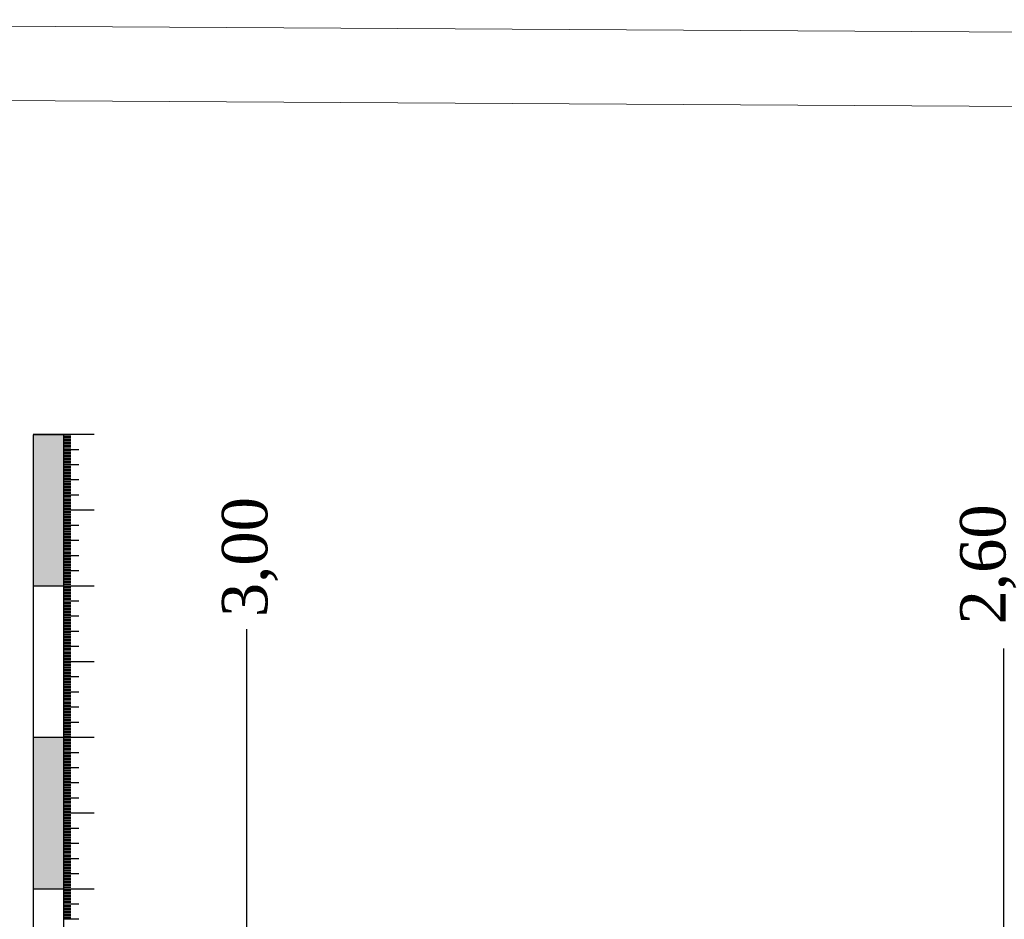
# Model space of a CAD drawing. Extents: x 0 to 362422, y 0 to 4201735.
# Tile 67 of 256: x 359963 to 360028, y 4199486 to 4199545. Entities that reach past the tile are written whole.
import ezdxf

# ---------------------------------------------------------------- set-up
doc = ezdxf.new("R2010")
doc.units = 0
doc.header["$LTSCALE"] = 0.5
doc.header["$MEASUREMENT"] = 0
doc.layers.add('(022) Возд. Линии', color=7, linetype='Continuous')
doc.layers.add('.', color=7, linetype='Continuous', lineweight=15)
doc.styles.add('5mm', font='simplex', dxfattribs={"height": 5})

msp = doc.modelspace()

# ---------------------------------------------------------------- hatches: boundary and pattern name
at = {"layer": '.', "lineweight": 30}
h = msp.add_hatch(color=250, dxfattribs=at)
h.dxf.hatch_style = 1
h.set_gradient(color1=(51, 51, 51), color2=(214, 214, 214), tint=1)
h.paths.add_polyline_path([(359963.514, 4199508.013), (359965.514, 4199508.013), (359965.514, 4199518.013), (359963.514, 4199518.013)])
h = msp.add_hatch(color=250, dxfattribs=at)
h.dxf.hatch_style = 1
h.set_gradient(color1=(51, 51, 51), color2=(214, 214, 214), tint=1)
h.paths.add_polyline_path([(359963.514, 4199488.013), (359965.514, 4199488.013), (359965.514, 4199498.013), (359963.514, 4199498.013)])

# ---------------------------------------------------------------- linework, layer by layer
at = {"layer": '(022) Возд. Линии', "color": 0, "lineweight": 25}
msp.add_line((359965.514, 4199517.97, 267.491), (359963.514, 4199517.97, 267.491), dxfattribs=at)
at = {"layer": '(022) Возд. Линии', "color": 0, "lineweight": 25, "elevation": 267.491, "flags": 128}
for points in [[(359963.514, 4199517.97), (359963.514, 4199308.056)], [(359965.514, 4199517.97), (359965.514, 4199308.056)]]:
    msp.add_lwpolyline(points, dxfattribs=at)
at = {"linetype": 'Continuous'}
for p, q in [((359963.514, 4199518.013, 267.491), (359967.543, 4199518.013, 267.491)), ((359965.514, 4199517.913, 267.491), (359966.019, 4199517.913, 267.491)), ((359965.514, 4199517.813, 267.491), (359966.019, 4199517.813, 267.491)), ((359965.514, 4199517.713, 267.491), (359966.019, 4199517.713, 267.491)), ((359965.514, 4199517.613, 267.491), (359966.019, 4199517.613, 267.491)), ((359965.514, 4199517.513, 267.491), (359966.019, 4199517.513, 267.491)), ((359965.514, 4199517.413, 267.491), (359966.019, 4199517.413, 267.491)), ((359965.514, 4199517.313, 267.491), (359966.019, 4199517.313, 267.491)), ((359965.514, 4199517.213, 267.491), (359966.019, 4199517.213, 267.491)), ((359965.514, 4199517.113, 267.491), (359966.019, 4199517.113, 267.491)), ((359965.514, 4199517.013, 267.491), (359966.528, 4199517.013, 267.491)), ((359965.514, 4199516.913, 267.491), (359966.019, 4199516.913, 267.491)), ((359965.514, 4199516.813, 267.491), (359966.019, 4199516.813, 267.491)), ((359965.514, 4199516.713, 267.491), (359966.019, 4199516.713, 267.491)), ((359965.514, 4199516.613, 267.491), (359966.019, 4199516.613, 267.491)), ((359965.514, 4199516.513, 267.491), (359966.019, 4199516.513, 267.491)), ((359965.514, 4199516.413, 267.491), (359966.019, 4199516.413, 267.491)), ((359965.514, 4199516.313, 267.491), (359966.019, 4199516.313, 267.491)), ((359965.514, 4199516.213, 267.491), (359966.019, 4199516.213, 267.491)), ((359965.514, 4199516.113, 267.491), (359966.019, 4199516.113, 267.491)), ((359965.514, 4199516.013, 267.491), (359966.528, 4199516.013, 267.491)), ((359965.514, 4199515.913, 267.491), (359966.019, 4199515.913, 267.491)), ((359965.514, 4199515.813, 267.491), (359966.019, 4199515.813, 267.491)), ((359965.514, 4199515.713, 267.491), (359966.019, 4199515.713, 267.491)), ((359965.514, 4199515.613, 267.491), (359966.019, 4199515.613, 267.491)), ((359965.514, 4199515.513, 267.491), (359966.019, 4199515.513, 267.491)), ((359965.514, 4199515.413, 267.491), (359966.019, 4199515.413, 267.491)), ((359965.514, 4199515.313, 267.491), (359966.019, 4199515.313, 267.491)), ((359965.514, 4199515.213, 267.491), (359966.019, 4199515.213, 267.491)), ((359965.514, 4199515.113, 267.491), (359966.019, 4199515.113, 267.491)), ((359965.514, 4199515.013, 267.491), (359966.528, 4199515.013, 267.491)), ((359965.514, 4199514.913, 267.491), (359966.019, 4199514.913, 267.491)), ((359965.514, 4199514.813, 267.491), (359966.019, 4199514.813, 267.491)), ((359965.514, 4199514.713, 267.491), (359966.019, 4199514.713, 267.491)), ((359965.514, 4199514.613, 267.491), (359966.019, 4199514.613, 267.491)), ((359965.514, 4199514.513, 267.491), (359966.019, 4199514.513, 267.491)), ((359965.514, 4199514.413, 267.491), (359966.019, 4199514.413, 267.491)), ((359965.514, 4199514.313, 267.491), (359966.019, 4199514.313, 267.491)), ((359965.514, 4199514.213, 267.491), (359966.019, 4199514.213, 267.491)), ((359965.514, 4199514.113, 267.491), (359966.019, 4199514.113, 267.491)), ((359965.514, 4199514.013, 267.491), (359966.528, 4199514.013, 267.491)), ((359965.514, 4199513.913, 267.491), (359966.019, 4199513.913, 267.491)), ((359965.514, 4199513.813, 267.491), (359966.019, 4199513.813, 267.491)), ((359965.514, 4199513.713, 267.491), (359966.019, 4199513.713, 267.491)), ((359965.514, 4199513.613, 267.491), (359966.019, 4199513.613, 267.491)), ((359965.514, 4199513.513, 267.491), (359966.019, 4199513.513, 267.491)), ((359965.514, 4199513.413, 267.491), (359966.019, 4199513.413, 267.491)), ((359965.514, 4199513.313, 267.491), (359966.019, 4199513.313, 267.491)), ((359965.514, 4199513.213, 267.491), (359966.019, 4199513.213, 267.491)), ((359965.514, 4199513.113, 267.491), (359966.019, 4199513.113, 267.491)), ((359965.514, 4199513.013, 267.491), (359967.543, 4199513.013, 267.491)), ((359965.514, 4199512.913, 267.491), (359966.019, 4199512.913, 267.491)), ((359965.514, 4199512.813, 267.491), (359966.019, 4199512.813, 267.491)), ((359965.514, 4199512.713, 267.491), (359966.019, 4199512.713, 267.491)), ((359965.514, 4199512.613, 267.491), (359966.019, 4199512.613, 267.491)), ((359965.514, 4199512.513, 267.491), (359966.019, 4199512.513, 267.491)), ((359965.514, 4199512.413, 267.491), (359966.019, 4199512.413, 267.491)), ((359965.514, 4199512.313, 267.491), (359966.019, 4199512.313, 267.491)), ((359965.514, 4199512.213, 267.491), (359966.019, 4199512.213, 267.491)), ((359965.514, 4199512.113, 267.491), (359966.019, 4199512.113, 267.491)), ((359965.514, 4199512.013, 267.491), (359966.528, 4199512.013, 267.491)), ((359965.514, 4199511.913, 267.491), (359966.019, 4199511.913, 267.491)), ((359965.514, 4199511.813, 267.491), (359966.019, 4199511.813, 267.491)), ((359965.514, 4199511.713, 267.491), (359966.019, 4199511.713, 267.491)), ((359965.514, 4199511.613, 267.491), (359966.019, 4199511.613, 267.491)), ((359965.514, 4199511.513, 267.491), (359966.019, 4199511.513, 267.491)), ((359965.514, 4199511.413, 267.491), (359966.019, 4199511.413, 267.491)), ((359965.514, 4199511.313, 267.491), (359966.019, 4199511.313, 267.491)), ((359965.514, 4199511.213, 267.491), (359966.019, 4199511.213, 267.491)), ((359965.514, 4199511.113, 267.491), (359966.019, 4199511.113, 267.491)), ((359965.514, 4199511.013, 267.491), (359966.528, 4199511.013, 267.491)), ((359965.514, 4199510.913, 267.491), (359966.019, 4199510.913, 267.491)), ((359965.514, 4199510.813, 267.491), (359966.019, 4199510.813, 267.491)), ((359965.514, 4199510.713, 267.491), (359966.019, 4199510.713, 267.491)), ((359965.514, 4199510.613, 267.491), (359966.019, 4199510.613, 267.491)), ((359965.514, 4199510.513, 267.491), (359966.019, 4199510.513, 267.491)), ((359965.514, 4199510.413, 267.491), (359966.019, 4199510.413, 267.491)), ((359965.514, 4199510.313, 267.491), (359966.019, 4199510.313, 267.491)), ((359965.514, 4199510.213, 267.491), (359966.019, 4199510.213, 267.491)), ((359965.514, 4199510.113, 267.491), (359966.019, 4199510.113, 267.491)), ((359965.514, 4199510.013, 267.491), (359966.528, 4199510.013, 267.491)), ((359965.514, 4199509.913, 267.491), (359966.019, 4199509.913, 267.491)), ((359965.514, 4199509.813, 267.491), (359966.019, 4199509.813, 267.491)), ((359965.514, 4199509.713, 267.491), (359966.019, 4199509.713, 267.491)), ((359965.514, 4199509.613, 267.491), (359966.019, 4199509.613, 267.491)), ((359965.514, 4199509.513, 267.491), (359966.019, 4199509.513, 267.491)), ((359965.514, 4199509.413, 267.491), (359966.019, 4199509.413, 267.491)), ((359965.514, 4199509.313, 267.491), (359966.019, 4199509.313, 267.491)), ((359965.514, 4199509.213, 267.491), (359966.019, 4199509.213, 267.491)), ((359965.514, 4199509.113, 267.491), (359966.019, 4199509.113, 267.491)), ((359965.514, 4199509.013, 267.491), (359966.528, 4199509.013, 267.491)), ((359965.514, 4199508.913, 267.491), (359966.019, 4199508.913, 267.491)), ((359965.514, 4199508.813, 267.491), (359966.019, 4199508.813, 267.491)), ((359965.514, 4199508.713, 267.491), (359966.019, 4199508.713, 267.491)), ((359965.514, 4199508.613, 267.491), (359966.019, 4199508.613, 267.491)), ((359965.514, 4199508.513, 267.491), (359966.019, 4199508.513, 267.491)), ((359965.514, 4199508.413, 267.491), (359966.019, 4199508.413, 267.491)), ((359965.514, 4199508.313, 267.491), (359966.019, 4199508.313, 267.491)), ((359965.514, 4199508.213, 267.491), (359966.019, 4199508.213, 267.491)), ((359965.514, 4199508.113, 267.491), (359966.019, 4199508.113, 267.491)), ((359963.514, 4199508.013, 267.491), (359967.543, 4199508.013, 267.491)), ((359965.514, 4199507.913, 267.491), (359966.019, 4199507.913, 267.491)), ((359965.514, 4199507.813, 267.491), (359966.019, 4199507.813, 267.491)), ((359965.514, 4199507.713, 267.491), (359966.019, 4199507.713, 267.491)), ((359965.514, 4199507.613, 267.491), (359966.019, 4199507.613, 267.491)), ((359965.514, 4199507.513, 267.491), (359966.019, 4199507.513, 267.491)), ((359965.514, 4199507.413, 267.491), (359966.019, 4199507.413, 267.491)), ((359965.514, 4199507.313, 267.491), (359966.019, 4199507.313, 267.491)), ((359965.514, 4199507.213, 267.491), (359966.019, 4199507.213, 267.491)), ((359965.514, 4199507.113, 267.491), (359966.019, 4199507.113, 267.491)), ((359965.514, 4199507.013, 267.491), (359966.528, 4199507.013, 267.491)), ((359965.514, 4199506.913, 267.491), (359966.019, 4199506.913, 267.491)), ((359965.514, 4199506.813, 267.491), (359966.019, 4199506.813, 267.491)), ((359965.514, 4199506.713, 267.491), (359966.019, 4199506.713, 267.491)), ((359965.514, 4199506.613, 267.491), (359966.019, 4199506.613, 267.491)), ((359965.514, 4199506.513, 267.491), (359966.019, 4199506.513, 267.491)), ((359965.514, 4199506.413, 267.491), (359966.019, 4199506.413, 267.491)), ((359965.514, 4199506.313, 267.491), (359966.019, 4199506.313, 267.491)), ((359965.514, 4199506.213, 267.491), (359966.019, 4199506.213, 267.491)), ((359965.514, 4199506.113, 267.491), (359966.019, 4199506.113, 267.491)), ((359965.514, 4199506.013, 267.491), (359966.528, 4199506.013, 267.491)), ((359965.514, 4199505.913, 267.491), (359966.019, 4199505.913, 267.491)), ((359965.514, 4199505.813, 267.491), (359966.019, 4199505.813, 267.491)), ((359965.514, 4199505.713, 267.491), (359966.019, 4199505.713, 267.491)), ((359965.514, 4199505.613, 267.491), (359966.019, 4199505.613, 267.491)), ((359965.514, 4199505.513, 267.491), (359966.019, 4199505.513, 267.491)), ((359965.514, 4199505.413, 267.491), (359966.019, 4199505.413, 267.491)), ((359965.514, 4199505.313, 267.491), (359966.019, 4199505.313, 267.491)), ((359965.514, 4199505.213, 267.491), (359966.019, 4199505.213, 267.491)), ((359965.514, 4199505.113, 267.491), (359966.019, 4199505.113, 267.491)), ((359965.514, 4199505.013, 267.491), (359966.528, 4199505.013, 267.491)), ((359965.514, 4199504.913, 267.491), (359966.019, 4199504.913, 267.491)), ((359965.514, 4199504.813, 267.491), (359966.019, 4199504.813, 267.491)), ((359965.514, 4199504.713, 267.491), (359966.019, 4199504.713, 267.491)), ((359965.514, 4199504.613, 267.491), (359966.019, 4199504.613, 267.491)), ((359965.514, 4199504.513, 267.491), (359966.019, 4199504.513, 267.491)), ((359965.514, 4199504.413, 267.491), (359966.019, 4199504.413, 267.491)), ((359965.514, 4199504.313, 267.491), (359966.019, 4199504.313, 267.491)), ((359965.514, 4199504.213, 267.491), (359966.019, 4199504.213, 267.491)), ((359965.514, 4199504.113, 267.491), (359966.019, 4199504.113, 267.491)), ((359965.514, 4199504.013, 267.491), (359966.528, 4199504.013, 267.491)), ((359965.514, 4199503.913, 267.491), (359966.019, 4199503.913, 267.491)), ((359965.514, 4199503.813, 267.491), (359966.019, 4199503.813, 267.491)), ((359965.514, 4199503.713, 267.491), (359966.019, 4199503.713, 267.491)), ((359965.514, 4199503.613, 267.491), (359966.019, 4199503.613, 267.491)), ((359965.514, 4199503.513, 267.491), (359966.019, 4199503.513, 267.491)), ((359965.514, 4199503.413, 267.491), (359966.019, 4199503.413, 267.491)), ((359965.514, 4199503.313, 267.491), (359966.019, 4199503.313, 267.491)), ((359965.514, 4199503.213, 267.491), (359966.019, 4199503.213, 267.491)), ((359965.514, 4199503.113, 267.491), (359966.019, 4199503.113, 267.491)), ((359965.514, 4199503.013, 267.491), (359967.543, 4199503.013, 267.491)), ((359965.514, 4199502.913, 267.491), (359966.019, 4199502.913, 267.491)), ((359965.514, 4199502.813, 267.491), (359966.019, 4199502.813, 267.491)), ((359965.514, 4199502.713, 267.491), (359966.019, 4199502.713, 267.491)), ((359965.514, 4199502.613, 267.491), (359966.019, 4199502.613, 267.491)), ((359965.514, 4199502.513, 267.491), (359966.019, 4199502.513, 267.491)), ((359965.514, 4199502.413, 267.491), (359966.019, 4199502.413, 267.491)), ((359965.514, 4199502.313, 267.491), (359966.019, 4199502.313, 267.491)), ((359965.514, 4199502.213, 267.491), (359966.019, 4199502.213, 267.491)), ((359965.514, 4199502.113, 267.491), (359966.019, 4199502.113, 267.491)), ((359965.514, 4199502.013, 267.491), (359966.528, 4199502.013, 267.491)), ((359965.514, 4199501.913, 267.491), (359966.019, 4199501.913, 267.491)), ((359965.514, 4199501.813, 267.491), (359966.019, 4199501.813, 267.491)), ((359965.514, 4199501.713, 267.491), (359966.019, 4199501.713, 267.491)), ((359965.514, 4199501.613, 267.491), (359966.019, 4199501.613, 267.491)), ((359965.514, 4199501.513, 267.491), (359966.019, 4199501.513, 267.491)), ((359965.514, 4199501.413, 267.491), (359966.019, 4199501.413, 267.491)), ((359965.514, 4199501.313, 267.491), (359966.019, 4199501.313, 267.491)), ((359965.514, 4199501.213, 267.491), (359966.019, 4199501.213, 267.491)), ((359965.514, 4199501.113, 267.491), (359966.019, 4199501.113, 267.491)), ((359965.514, 4199501.013, 267.491), (359966.528, 4199501.013, 267.491)), ((359965.514, 4199500.913, 267.491), (359966.019, 4199500.913, 267.491)), ((359965.514, 4199500.813, 267.491), (359966.019, 4199500.813, 267.491)), ((359965.514, 4199500.713, 267.491), (359966.019, 4199500.713, 267.491)), ((359965.514, 4199500.613, 267.491), (359966.019, 4199500.613, 267.491)), ((359965.514, 4199500.513, 267.491), (359966.019, 4199500.513, 267.491)), ((359965.514, 4199500.413, 267.491), (359966.019, 4199500.413, 267.491)), ((359965.514, 4199500.313, 267.491), (359966.019, 4199500.313, 267.491)), ((359965.514, 4199500.213, 267.491), (359966.019, 4199500.213, 267.491)), ((359965.514, 4199500.113, 267.491), (359966.019, 4199500.113, 267.491)), ((359965.514, 4199500.013, 267.491), (359966.528, 4199500.013, 267.491)), ((359965.514, 4199499.913, 267.491), (359966.019, 4199499.913, 267.491)), ((359965.514, 4199499.813, 267.491), (359966.019, 4199499.813, 267.491)), ((359965.514, 4199499.713, 267.491), (359966.019, 4199499.713, 267.491)), ((359965.514, 4199499.613, 267.491), (359966.019, 4199499.613, 267.491)), ((359965.514, 4199499.513, 267.491), (359966.019, 4199499.513, 267.491)), ((359965.514, 4199499.413, 267.491), (359966.019, 4199499.413, 267.491)), ((359965.514, 4199499.313, 267.491), (359966.019, 4199499.313, 267.491)), ((359965.514, 4199499.213, 267.491), (359966.019, 4199499.213, 267.491)), ((359965.514, 4199499.113, 267.491), (359966.019, 4199499.113, 267.491)), ((359965.514, 4199499.013, 267.491), (359966.528, 4199499.013, 267.491)), ((359965.514, 4199498.913, 267.491), (359966.019, 4199498.913, 267.491)), ((359965.514, 4199498.813, 267.491), (359966.019, 4199498.813, 267.491)), ((359965.514, 4199498.713, 267.491), (359966.019, 4199498.713, 267.491)), ((359965.514, 4199498.613, 267.491), (359966.019, 4199498.613, 267.491)), ((359965.514, 4199498.513, 267.491), (359966.019, 4199498.513, 267.491)), ((359965.514, 4199498.413, 267.491), (359966.019, 4199498.413, 267.491)), ((359963.514, 4199498.013, 267.491), (359967.543, 4199498.013, 267.491)), ((359965.514, 4199498.313, 267.491), (359966.019, 4199498.313, 267.491)), ((359965.514, 4199498.213, 267.491), (359966.019, 4199498.213, 267.491)), ((359965.514, 4199498.113, 267.491), (359966.019, 4199498.113, 267.491)), ((359965.514, 4199497.913, 267.491), (359966.019, 4199497.913, 267.491)), ((359965.514, 4199497.813, 267.491), (359966.019, 4199497.813, 267.491)), ((359965.514, 4199497.713, 267.491), (359966.019, 4199497.713, 267.491)), ((359965.514, 4199497.613, 267.491), (359966.019, 4199497.613, 267.491)), ((359965.514, 4199497.513, 267.491), (359966.019, 4199497.513, 267.491)), ((359965.514, 4199497.413, 267.491), (359966.019, 4199497.413, 267.491)), ((359965.514, 4199497.313, 267.491), (359966.019, 4199497.313, 267.491)), ((359965.514, 4199497.213, 267.491), (359966.019, 4199497.213, 267.491)), ((359965.514, 4199497.113, 267.491), (359966.019, 4199497.113, 267.491)), ((359965.514, 4199497.013, 267.491), (359966.528, 4199497.013, 267.491)), ((359965.514, 4199496.913, 267.491), (359966.019, 4199496.913, 267.491)), ((359965.514, 4199496.813, 267.491), (359966.019, 4199496.813, 267.491)), ((359965.514, 4199496.713, 267.491), (359966.019, 4199496.713, 267.491)), ((359965.514, 4199496.613, 267.491), (359966.019, 4199496.613, 267.491)), ((359965.514, 4199496.513, 267.491), (359966.019, 4199496.513, 267.491)), ((359965.514, 4199496.413, 267.491), (359966.019, 4199496.413, 267.491)), ((359965.514, 4199496.313, 267.491), (359966.019, 4199496.313, 267.491)), ((359965.514, 4199496.213, 267.491), (359966.019, 4199496.213, 267.491)), ((359965.514, 4199496.113, 267.491), (359966.019, 4199496.113, 267.491)), ((359965.514, 4199496.013, 267.491), (359966.528, 4199496.013, 267.491)), ((359965.514, 4199495.913, 267.491), (359966.019, 4199495.913, 267.491)), ((359965.514, 4199495.813, 267.491), (359966.019, 4199495.813, 267.491)), ((359965.514, 4199495.713, 267.491), (359966.019, 4199495.713, 267.491)), ((359965.514, 4199495.613, 267.491), (359966.019, 4199495.613, 267.491)), ((359965.514, 4199495.513, 267.491), (359966.019, 4199495.513, 267.491)), ((359965.514, 4199495.413, 267.491), (359966.019, 4199495.413, 267.491)), ((359965.514, 4199495.313, 267.491), (359966.019, 4199495.313, 267.491)), ((359965.514, 4199495.213, 267.491), (359966.019, 4199495.213, 267.491)), ((359965.514, 4199495.113, 267.491), (359966.019, 4199495.113, 267.491)), ((359965.514, 4199495.013, 267.491), (359966.528, 4199495.013, 267.491)), ((359965.514, 4199494.913, 267.491), (359966.019, 4199494.913, 267.491)), ((359965.514, 4199494.813, 267.491), (359966.019, 4199494.813, 267.491)), ((359965.514, 4199494.713, 267.491), (359966.019, 4199494.713, 267.491)), ((359965.514, 4199494.613, 267.491), (359966.019, 4199494.613, 267.491)), ((359965.514, 4199494.513, 267.491), (359966.019, 4199494.513, 267.491)), ((359965.514, 4199494.413, 267.491), (359966.019, 4199494.413, 267.491)), ((359965.514, 4199494.313, 267.491), (359966.019, 4199494.313, 267.491)), ((359965.514, 4199494.213, 267.491), (359966.019, 4199494.213, 267.491)), ((359965.514, 4199494.113, 267.491), (359966.019, 4199494.113, 267.491)), ((359965.514, 4199494.013, 267.491), (359966.528, 4199494.013, 267.491)), ((359965.514, 4199493.913, 267.491), (359966.019, 4199493.913, 267.491)), ((359965.514, 4199493.813, 267.491), (359966.019, 4199493.813, 267.491)), ((359965.514, 4199493.713, 267.491), (359966.019, 4199493.713, 267.491)), ((359965.514, 4199493.613, 267.491), (359966.019, 4199493.613, 267.491)), ((359965.514, 4199493.513, 267.491), (359966.019, 4199493.513, 267.491)), ((359965.514, 4199493.413, 267.491), (359966.019, 4199493.413, 267.491)), ((359965.514, 4199493.313, 267.491), (359966.019, 4199493.313, 267.491)), ((359965.514, 4199493.213, 267.491), (359966.019, 4199493.213, 267.491)), ((359965.514, 4199493.113, 267.491), (359966.019, 4199493.113, 267.491)), ((359965.514, 4199493.013, 267.491), (359967.543, 4199493.013, 267.491)), ((359965.514, 4199492.913, 267.491), (359966.019, 4199492.913, 267.491)), ((359965.514, 4199492.813, 267.491), (359966.019, 4199492.813, 267.491)), ((359965.514, 4199492.713, 267.491), (359966.019, 4199492.713, 267.491)), ((359965.514, 4199492.613, 267.491), (359966.019, 4199492.613, 267.491)), ((359965.514, 4199492.513, 267.491), (359966.019, 4199492.513, 267.491)), ((359965.514, 4199492.413, 267.491), (359966.019, 4199492.413, 267.491)), ((359965.514, 4199492.313, 267.491), (359966.019, 4199492.313, 267.491)), ((359965.514, 4199492.213, 267.491), (359966.019, 4199492.213, 267.491)), ((359965.514, 4199492.113, 267.491), (359966.019, 4199492.113, 267.491)), ((359965.514, 4199492.013, 267.491), (359966.528, 4199492.013, 267.491)), ((359965.514, 4199491.913, 267.491), (359966.019, 4199491.913, 267.491)), ((359965.514, 4199491.813, 267.491), (359966.019, 4199491.813, 267.491)), ((359965.514, 4199491.713, 267.491), (359966.019, 4199491.713, 267.491)), ((359965.514, 4199491.613, 267.491), (359966.019, 4199491.613, 267.491)), ((359965.514, 4199491.513, 267.491), (359966.019, 4199491.513, 267.491)), ((359965.514, 4199491.413, 267.491), (359966.019, 4199491.413, 267.491)), ((359965.514, 4199491.313, 267.491), (359966.019, 4199491.313, 267.491)), ((359965.514, 4199491.213, 267.491), (359966.019, 4199491.213, 267.491)), ((359965.514, 4199491.113, 267.491), (359966.019, 4199491.113, 267.491)), ((359965.514, 4199491.013, 267.491), (359966.528, 4199491.013, 267.491)), ((359965.514, 4199490.913, 267.491), (359966.019, 4199490.913, 267.491)), ((359965.514, 4199490.813, 267.491), (359966.019, 4199490.813, 267.491)), ((359965.514, 4199490.713, 267.491), (359966.019, 4199490.713, 267.491)), ((359965.514, 4199490.613, 267.491), (359966.019, 4199490.613, 267.491)), ((359965.514, 4199490.513, 267.491), (359966.019, 4199490.513, 267.491)), ((359965.514, 4199490.413, 267.491), (359966.019, 4199490.413, 267.491)), ((359965.514, 4199490.313, 267.491), (359966.019, 4199490.313, 267.491)), ((359965.514, 4199490.213, 267.491), (359966.019, 4199490.213, 267.491)), ((359965.514, 4199490.113, 267.491), (359966.019, 4199490.113, 267.491)), ((359965.514, 4199490.013, 267.491), (359966.528, 4199490.013, 267.491)), ((359965.514, 4199489.913, 267.491), (359966.019, 4199489.913, 267.491)), ((359965.514, 4199489.813, 267.491), (359966.019, 4199489.813, 267.491)), ((359965.514, 4199489.713, 267.491), (359966.019, 4199489.713, 267.491)), ((359965.514, 4199489.613, 267.491), (359966.019, 4199489.613, 267.491)), ((359965.514, 4199489.513, 267.491), (359966.019, 4199489.513, 267.491)), ((359965.514, 4199489.413, 267.491), (359966.019, 4199489.413, 267.491)), ((359965.514, 4199489.313, 267.491), (359966.019, 4199489.313, 267.491)), ((359965.514, 4199489.213, 267.491), (359966.019, 4199489.213, 267.491)), ((359965.514, 4199489.113, 267.491), (359966.019, 4199489.113, 267.491)), ((359965.514, 4199489.013, 267.491), (359966.528, 4199489.013, 267.491)), ((359965.514, 4199488.913, 267.491), (359966.019, 4199488.913, 267.491)), ((359965.514, 4199488.813, 267.491), (359966.019, 4199488.813, 267.491)), ((359965.514, 4199488.713, 267.491), (359966.019, 4199488.713, 267.491)), ((359965.514, 4199488.613, 267.491), (359966.019, 4199488.613, 267.491)), ((359963.514, 4199488.013, 267.491), (359967.543, 4199488.013, 267.491)), ((359965.514, 4199488.513, 267.491), (359966.019, 4199488.513, 267.491)), ((359965.514, 4199488.413, 267.491), (359966.019, 4199488.413, 267.491)), ((359965.514, 4199488.313, 267.491), (359966.019, 4199488.313, 267.491)), ((359965.514, 4199488.213, 267.491), (359966.019, 4199488.213, 267.491)), ((359965.514, 4199488.113, 267.491), (359966.019, 4199488.113, 267.491)), ((359965.514, 4199487.913, 267.491), (359966.019, 4199487.913, 267.491)), ((359965.514, 4199487.813, 267.491), (359966.019, 4199487.813, 267.491)), ((359965.514, 4199487.713, 267.491), (359966.019, 4199487.713, 267.491)), ((359965.514, 4199487.613, 267.491), (359966.019, 4199487.613, 267.491)), ((359965.514, 4199487.513, 267.491), (359966.019, 4199487.513, 267.491)), ((359965.514, 4199487.413, 267.491), (359966.019, 4199487.413, 267.491)), ((359965.514, 4199487.313, 267.491), (359966.019, 4199487.313, 267.491)), ((359965.514, 4199487.213, 267.491), (359966.019, 4199487.213, 267.491)), ((359965.514, 4199487.113, 267.491), (359966.019, 4199487.113, 267.491)), ((359965.514, 4199487.013, 267.491), (359966.528, 4199487.013, 267.491)), ((359965.514, 4199486.913, 267.491), (359966.019, 4199486.913, 267.491)), ((359965.514, 4199486.813, 267.491), (359966.019, 4199486.813, 267.491)), ((359965.514, 4199486.713, 267.491), (359966.019, 4199486.713, 267.491)), ((359965.514, 4199486.613, 267.491), (359966.019, 4199486.613, 267.491)), ((359965.514, 4199486.513, 267.491), (359966.019, 4199486.513, 267.491)), ((359965.514, 4199486.413, 267.491), (359966.019, 4199486.413, 267.491)), ((359965.514, 4199486.313, 267.491), (359966.019, 4199486.313, 267.491)), ((359965.514, 4199486.213, 267.491), (359966.019, 4199486.213, 267.491)), ((359965.514, 4199486.113, 267.491), (359966.019, 4199486.113, 267.491)), ((359965.514, 4199486.013, 267.491), (359966.528, 4199486.013, 267.491))]:
    msp.add_line(p, q, dxfattribs=at)
at = {"elevation": 1069.962}
for points in [[(359977.623, 4199218.02), (359977.623, 4199505.15)], [(360027.623, 4199263.056), (360027.623, 4199503.867)]]:
    msp.add_lwpolyline(points, dxfattribs=at)
at = {"layer": 'Defpoints', "color": 0, "lineweight": 13}
for p, q in [((359885.514, 4199545.373, 267.491), (360793.664, 4199540.202, 267.491)), ((359905.514, 4199540.373, 267.491), (360788.664, 4199535.202, 267.491))]:
    msp.add_line(p, q, dxfattribs=at)

# ---------------------------------------------------------------- texts
at = {"color": 0, "char_height": 3, "width": 15.34295, "attachment_point": 1, "rotation": 90, "style": '5mm'}
for s, insert in [('\\pxt0,1;{\\fTimes New Roman|b0|i0|c204|p18;3,00}', (359975.985, 4199505.936, 1069.962)), ('\\pxt0,1;{\\fTimes New Roman|b0|i0|c0|p18;2\\fTimes New Roman|b0|i0|c204|p18;,\\fTimes New Roman|b0|i0|c0|p18;60}', (360024.728, 4199505.453, 1069.962))]:
    msp.add_mtext(s, dxfattribs=dict(at, insert=insert))

doc.saveas('drawing.dxf')
